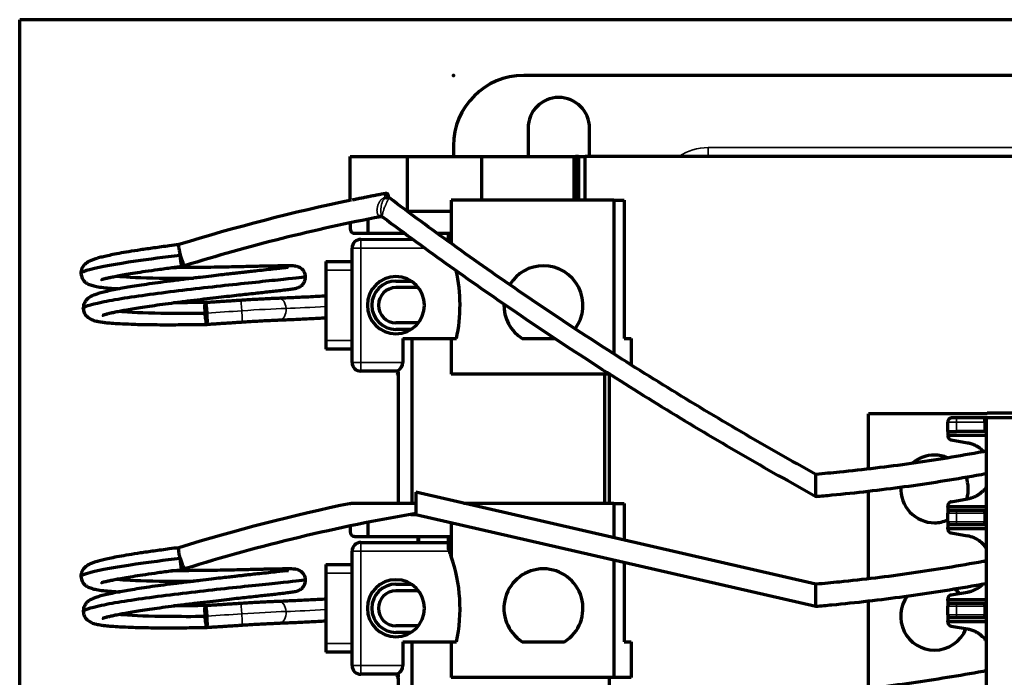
# Model space of a CAD drawing. Header units: millimetres. Extents: x 27 to 281, y 42 to 174.
# Tile 2 of 5: x 27 to 139, y 100 to 174. Entities that reach past the tile are written whole.
import ezdxf

# ---------------------------------------------------------------- set-up
doc = ezdxf.new("R2010")
doc.units = ezdxf.units.MM
doc.layers.add('1', color=7, linetype='Continuous', true_color=0xffffff)
doc.layers.add('61', color=7, linetype='Continuous', true_color=0xffffff)

msp = doc.modelspace()

# ---------------------------------------------------------------- linework, layer by layer
at = {"layer": '1', "color": 8, "linetype": 'Continuous', "lineweight": 70}
for p in [(26.79, 41.69), (281.48, 174.39)]:
    msp.add_line(p, (26.79, 174.39), dxfattribs=at)
at = {"layer": '1', "color": 155, "linetype": 'Continuous', "lineweight": 70}
for p, q in [((222.19, 168.04), (84.19, 168.04)), ((84.69, 162.04), (84.69, 158.83)), ((91.69, 158.83), (91.69, 162.04)), ((76.19, 160.04), (76.19, 158.83)), ((64.44, 158.83), (70.94, 158.83)), ((64.44, 153.81), (64.44, 158.83)), ((70.94, 158.83), (79.44, 158.83)), ((70.94, 152.58), (70.94, 158.83)), ((79.44, 158.83), (89.81, 158.83)), ((79.44, 153.83), (79.44, 158.83)), ((89.81, 158.83), (90.11, 158.83)), ((90.44, 158.83), (90.11, 158.83)), ((90.44, 158.83), (91.19, 158.83)), ((90.44, 158.83), (90.44, 153.83)), ((217.09, 158.83), (91.19, 158.83)), ((91.19, 153.83), (91.19, 158.83)), ((94.44, 153.83), (75.94, 153.83)), ((75.94, 153.83), (75.94, 148.92)), ((94.44, 153.83), (95.64, 153.83)), ((94.44, 153.83), (94.44, 136.38)), ((95.64, 153.83), (95.64, 138.08)), ((70.96, 152.58), (75.94, 152.58)), ((66.44, 151.67), (66.44, 150.08)), ((64.44, 151.26), (64.44, 150.58)), ((64.94, 150.08), (66.44, 150.08)), ((65.64, 149.38), (71.61, 149.39)), ((66.44, 150.08), (70.66, 150.08)), ((74.35, 150.08), (75.94, 150.08)), ((75.3, 149.39), (75.64, 149.39)), ((75.64, 149.39), (75.64, 150.08)), ((75.64, 149.15), (75.64, 149.39)), ((64.64, 135.38), (64.64, 148.38)), ((61.64, 146.88), (61.64, 145.88)), ((61.64, 146.88), (64.64, 146.88)), ((61.64, 145.88), (61.64, 137.88)), ((69.64, 144.64), (71.37, 144.64)), ((72.2, 143.89), (69.64, 143.89)), ((48.13, 139.72), (47.96, 142.18)), ((72.2, 139.89), (69.64, 139.89)), ((71.37, 139.14), (69.64, 139.14)), ((70.44, 138.08), (71.44, 138.08)), ((70.44, 138.08), (70.44, 135.38)), ((71.44, 138.08), (75.94, 138.08)), ((71.44, 138.08), (71.44, 119.33)), ((75.94, 138.08), (76.54, 138.08)), ((75.94, 138.08), (75.94, 134.03)), ((84.03, 138.08), (87.83, 138.08)), ((95.64, 138.08), (96.44, 138.08)), ((96.44, 138.08), (96.44, 135.12)), ((61.64, 137.88), (61.64, 136.88)), ((64.64, 136.88), (61.64, 136.88)), ((69.89, 134.39), (65.64, 134.38)), ((69.94, 134.03), (69.72, 134.03)), ((69.82, 134.46), (69.94, 134.33)), ((69.94, 134.08), (69.94, 134.33)), ((69.94, 119.33), (69.94, 134.03)), ((94.05, 134.03), (75.94, 134.03)), ((93.44, 119.33), (93.44, 134.03)), ((93.94, 134.03), (93.94, 119.33)), ((136.98, 129.53), (123.48, 129.53)), ((123.48, 123.25), (123.48, 129.53)), ((133.48, 129.08), (132.98, 129.08)), ((136.73, 129.08), (133.48, 129.08)), ((136.88, 129.08), (136.73, 129.08)), ((136.73, 128.58), (136.73, 129.08)), ((144.73, 129.08), (136.88, 129.08)), ((136.88, 129.08), (136.88, 85.18)), ((136.98, 129.63), (142.68, 129.63)), ((136.98, 129.53), (136.98, 129.63)), ((132.48, 127.53), (132.48, 128.58)), ((136.73, 128.58), (136.73, 127.53)), ((132.48, 127.53), (132.48, 127.18)), ((132.48, 127.53), (133.48, 127.53)), ((132.49, 127.08), (136.88, 127.08)), ((136.73, 127.53), (133.48, 127.53)), ((136.88, 127.53), (136.73, 127.53)), ((132.89, 126.56), (134.75, 126.24)), ((117.48, 110.13), (71.92, 120.59)), ((123.48, 110.75), (123.48, 120.73)), ((64.44, 119.31), (64.44, 119.33)), ((64.44, 119.33), (64.49, 119.33)), ((94.44, 119.33), (77.37, 119.33)), ((94.44, 119.33), (95.64, 119.33)), ((94.44, 119.33), (94.44, 115.42)), ((95.64, 119.33), (95.64, 115.14)), ((132.48, 119.02), (132.48, 118.89)), ((132.48, 118.89), (132.48, 118.23)), ((132.49, 118.98), (136.88, 118.98)), ((132.89, 119.51), (134.75, 119.83)), ((71.35, 118.08), (71.91, 118.08)), ((71.91, 118.08), (117.48, 107.62)), ((132.48, 117.23), (132.48, 118.23)), ((133.48, 118.53), (132.78, 118.53)), ((136.73, 118.53), (133.48, 118.53)), ((136.88, 118.53), (136.73, 118.53)), ((136.73, 118.23), (136.73, 118.53)), ((136.73, 118.23), (136.73, 117.23)), ((64.44, 116.76), (64.44, 116.08)), ((66.44, 117.17), (66.44, 115.58)), ((75.94, 117.15), (75.94, 113.3)), ((132.48, 117.23), (132.48, 116.58)), ((132.78, 116.93), (133.48, 116.93)), ((133.48, 116.93), (136.73, 116.93)), ((136.73, 116.93), (136.73, 117.23)), ((136.73, 116.93), (136.88, 116.93)), ((64.94, 115.58), (66.44, 115.58)), ((66.44, 115.58), (75.94, 115.58)), ((72.14, 115.58), (72.14, 114.89)), ((75.64, 114.89), (75.64, 115.58)), ((132.48, 116.45), (132.48, 116.58)), ((132.49, 116.48), (136.88, 116.48)), ((132.89, 115.96), (134.75, 115.64)), ((65.64, 114.88), (75.64, 114.89)), ((75.64, 114.1), (75.64, 114.89)), ((64.64, 100.88), (64.64, 113.88)), ((75.82, 113.64), (75.94, 113.64)), ((61.64, 112.38), (61.64, 111.38)), ((61.64, 112.38), (64.64, 112.38)), ((94.44, 112.91), (94.44, 99.53)), ((95.64, 112.63), (95.64, 103.58)), ((61.64, 111.38), (61.64, 103.38)), ((69.64, 110.14), (71.37, 110.14)), ((72.2, 109.39), (69.64, 109.39)), ((132.89, 108.91), (134.75, 109.23)), ((48.13, 105.22), (47.96, 107.68)), ((123.48, 98.25), (123.48, 108.23)), ((132.48, 108.29), (132.48, 108.42)), ((132.48, 108.29), (132.48, 107.63)), ((132.49, 108.38), (136.88, 108.38)), ((133.48, 107.93), (132.78, 107.93)), ((136.73, 107.93), (133.48, 107.93)), ((136.88, 107.93), (136.73, 107.93)), ((136.73, 107.63), (136.73, 107.93)), ((132.48, 106.63), (132.48, 107.63)), ((132.48, 106.63), (132.48, 105.98)), ((136.73, 107.63), (136.73, 106.63)), ((136.73, 106.33), (136.73, 106.63)), ((132.48, 105.85), (132.48, 105.98)), ((132.49, 105.88), (136.88, 105.88)), ((132.78, 106.33), (133.48, 106.33)), ((133.48, 106.33), (136.73, 106.33)), ((136.73, 106.33), (136.88, 106.33)), ((72.2, 105.39), (69.64, 105.39)), ((71.37, 104.64), (69.64, 104.64)), ((132.89, 105.36), (134.75, 105.04)), ((61.64, 103.38), (61.64, 102.38)), ((70.44, 103.58), (71.44, 103.58)), ((70.44, 103.58), (70.44, 100.88)), ((71.44, 103.58), (75.94, 103.58)), ((71.44, 103.58), (71.44, 84.83)), ((75.94, 103.58), (75.94, 99.53)), ((75.94, 103.58), (76.54, 103.58)), ((84.03, 103.58), (88.85, 103.58)), ((95.64, 103.58), (96.44, 103.58)), ((96.44, 103.58), (96.44, 99.53)), ((64.64, 102.38), (61.64, 102.38)), ((69.89, 99.89), (65.64, 99.88)), ((69.82, 99.96), (69.94, 99.83)), ((69.94, 99.58), (69.94, 99.83)), ((69.94, 99.53), (69.72, 99.53)), ((69.94, 84.83), (69.94, 99.53)), ((94.44, 99.53), (75.94, 99.53)), ((93.94, 99.53), (93.94, 90.29)), ((96.44, 99.53), (94.44, 99.53))]:
    msp.add_line(p, q, dxfattribs=at)
at = {"layer": '1', "color": 155, "linetype": 'Continuous', "lineweight": 35}
for p, q in [((105.19, 159.83), (201.19, 159.83)), ((105.19, 159.83), (105.19, 158.83)), ((89.81, 153.83), (89.81, 158.83)), ((65.64, 149.38), (65.64, 148.38)), ((65.64, 148.38), (64.64, 148.38)), ((65.64, 148.38), (72.98, 148.39)), ((65.64, 148.38), (65.64, 135.38)), ((64.64, 145.88), (61.64, 145.88)), ((61.64, 137.88), (64.64, 137.88)), ((64.64, 135.38), (65.64, 135.38)), ((70.44, 135.38), (65.64, 135.38)), ((65.64, 135.38), (65.64, 134.38)), ((133.48, 129.08), (133.48, 128.58)), ((133.48, 128.58), (132.48, 128.58)), ((136.73, 128.58), (133.48, 128.58)), ((133.48, 128.58), (133.48, 127.53)), ((71.91, 118.1), (117.48, 107.65)), ((133.48, 118.23), (132.48, 118.23)), ((133.48, 118.53), (133.48, 118.23)), ((136.73, 118.23), (133.48, 118.23)), ((133.48, 118.23), (133.48, 117.23)), ((132.48, 117.23), (133.48, 117.23)), ((133.48, 117.23), (136.73, 117.23)), ((133.48, 117.23), (133.48, 116.93)), ((72.34, 115.58), (72.34, 114.89)), ((65.64, 114.88), (65.64, 113.88)), ((65.64, 113.88), (64.64, 113.88)), ((65.64, 113.88), (75.73, 113.89)), ((65.64, 113.88), (65.64, 100.88)), ((64.64, 111.38), (61.64, 111.38)), ((133.48, 107.93), (133.48, 107.63)), ((133.48, 107.63), (132.48, 107.63)), ((132.48, 106.63), (133.48, 106.63)), ((136.73, 107.63), (133.48, 107.63)), ((133.48, 107.63), (133.48, 106.63)), ((133.48, 106.63), (133.48, 106.33)), ((133.48, 106.63), (136.73, 106.63)), ((61.64, 103.38), (64.64, 103.38)), ((64.64, 100.88), (65.64, 100.88)), ((70.44, 100.88), (65.64, 100.88)), ((65.64, 100.88), (65.64, 99.88))]:
    msp.add_line(p, q, dxfattribs=at)
at = {"layer": '1', "color": 155, "linetype": 'Continuous', "lineweight": 70}
for centre, radius, start, end in [((84.19, 160.04), 8, 90, 180), ((88.19, 162.04), 3.5, 0, 180), ((65.64, 148.38), 1, 90.0013, 180.0013), ((58.94, 141.88), 18, 347.8125, 12.6904), ((86.44, 141.88), 4.5, 90, 148.4545), ((86.44, 141.88), 4.5, 323.7175, 90), ((69.64, 141.89), 3.25, 90.0013, 270.0013), ((69.64, 141.89), 3.25, 270.0013, 90.0013), ((69.64, 141.89), 2.75, 90.0013, 270.0013), ((69.64, 141.89), 2, 90.0013, 270.0013), ((86.44, 141.88), 4.5, 178.2746, 237.6125), ((65.64, 135.38), 1, 180.0013, 270.0013), ((132.98, 128.58), 0.5, 89.9999, 180), ((130.98, 120.98), 3.85, 90, 130.1906), ((130.98, 120.98), 3.85, 67.3791, 90), ((130.98, 120.98), 3.85, 343.0575, 20.5875), ((130.98, 120.98), 3.85, 176.8556, 270), ((132.78, 118.23), 0.3, 89.9997, 180), ((130.98, 120.98), 3.85, 270, 292.9303), ((132.78, 117.23), 0.3, 180, 270.0001), ((65.64, 113.88), 1, 90.0013, 180.0013), ((58.94, 107.38), 18, 19.1881, 21.1698), ((58.94, 107.38), 18, 347.8125, 19.1881), ((86.44, 107.38), 4.5, 90, 237.6125), ((86.44, 107.38), 4.5, 302.3875, 90), ((69.64, 107.39), 3.25, 90.0013, 270.0013), ((69.64, 107.39), 2.75, 90.0013, 270.0013), ((69.64, 107.39), 3.25, 270.0013, 90.0013), ((69.64, 107.39), 2, 90.0013, 270.0013), ((130.98, 106.48), 3.85, 142.965, 270), ((130.98, 106.48), 3.85, 42.2381, 54.2812), ((132.78, 107.63), 0.3, 89.9997, 180), ((132.78, 106.63), 0.3, 180, 270.0001), ((130.98, 106.48), 3.85, 270, 338.4112), ((65.64, 100.88), 1, 180.0013, 270.0013)]:
    msp.add_arc(centre, radius, start, end, dxfattribs=at)
at = {"layer": '1', "color": 155, "linetype": 'Continuous', "lineweight": 35}
msp.add_arc((105.19, 153.83), 6, 90, 123.5573, dxfattribs=at)
at = {"layer": '1', "color": 155, "linetype": 'Continuous', "lineweight": 70}
for centre, major_axis, ratio, start_param, end_param in [((105.71, -50.88), (-51.93, -202.5), 0.993954, 3.593443, 3.690823), ((69.2, 154.49), (0.324, 0.381), 0.948921, 2.460139, 3.205427), ((69.26, 154.41), (0.457, 0.202), 0.94097, 3.113138, 3.143664), ((105.71, -50.88), (51.31, 200.08), 0.993954, 0.437532, 0.549689), ((45.2, 147.56), (-0.37, 1.19), 0.093626, 1.513133, 3.083945), ((48.05, 140.95), (-0.08, 1.23), 0.068893, 4.746899, 6.317695), ((48.05, 140.95), (-0.08, 1.23), 0.068893, 3.176103, 4.746899), ((69.44, 135.38), (0.707, 0.707), 0.999977, 4.312746, 5.497783), ((105.71, -85.38), (-51.93, -202.5), 0.993954, 3.593443, 3.690823), ((105.71, -85.38), (51.31, 200.08), 0.993954, 0.417821, 0.549689), ((45.2, 113.06), (-0.37, 1.19), 0.093626, 1.513133, 3.083945), ((48.05, 106.45), (-0.08, 1.23), 0.068893, 4.746899, 6.317695), ((48.05, 106.45), (-0.08, 1.23), 0.068893, 3.176103, 4.746899), ((69.44, 100.88), (0.707, 0.707), 0.999977, 4.312746, 5.497783)]:
    msp.add_ellipse(centre, major_axis=major_axis, ratio=ratio, start_param=start_param, end_param=end_param, dxfattribs=at)
at = {"layer": '1', "color": 155, "linetype": 'Continuous', "lineweight": 35}
for centre, major_axis, ratio, start_param, end_param in [((68.43, 154.22), (-0.236, 0.082), 0.83989, 4.078062, 5.207683), ((68.45, 153.99), (-0.227, -0.104), 0.648122, 3.984667, 4.62847), ((68.75, 154.53), (-0.094, 0.491), 0.682432, 2.250216, 2.560489), ((69.02, 154.55), (0.062, 0.496), 0.854611, 2.140787, 2.736236), ((69.26, 154.41), (0.457, 0.202), 0.94097, 2.775368, 3.113138), ((67.69, 151.67), (-0.416, -0.277), 0.82823, 3.39534, 4.324456), ((67.8, 151.55), (-0.312, -0.391), 0.883494, 3.174776, 4.026305), ((68.38, 152.38), (0.475, 0.155), 0.956379, 3.644021, 3.76568), ((194.64, 301.12), (238.01, -159.18), 0.680715, 4.634471, 4.840113), ((52.06, 141.21), (0.08, -1.23), 0.021467, 1.605232, 3.141864), ((56.36, 141.44), (0.05, -1.23), 0.628402, 1.61506, 3.14212), ((51.92, 140.96), (-8.31, -0.55), 0.034421, 4.032413, 4.690908), ((56.36, 141.44), (0.05, -1.23), 0.628402, 0.000036, 1.61506), ((65.18, 142.4), (12.82, 0.85), 0.034421, 4.032413, 4.430961), ((53.68, 144.24), (83.31, 5.51), 0.034421, 4.643401, 4.690908), ((52.06, 141.21), (0.08, -1.23), 0.021467, 0.000517, 1.605232), ((108.92, 325.26), (124.37, 168.03), 0.95618, 3.842517, 3.938424), ((108.92, 312.76), (124.37, 168.03), 0.95618, 3.842517, 3.938424), ((52.06, 106.71), (0.08, -1.23), 0.021467, 1.605232, 3.141864), ((56.36, 106.94), (0.05, -1.23), 0.628402, 1.61506, 3.14212), ((53.68, 109.74), (-83.31, -5.51), 0.034421, 1.501808, 1.549315), ((51.92, 106.46), (8.31, 0.55), 0.034421, 0.89082, 1.549315), ((52.06, 106.71), (0.08, -1.23), 0.021467, 0.000517, 1.605232), ((56.36, 106.94), (0.05, -1.23), 0.628402, 0.000036, 1.61506), ((65.18, 107.9), (-12.82, -0.85), 0.034421, 0.89082, 1.289368)]:
    msp.add_ellipse(centre, major_axis=major_axis, ratio=ratio, start_param=start_param, end_param=end_param, dxfattribs=at)
at = {"layer": '1', "color": 155, "linetype": 'Continuous', "lineweight": 70}
for points, degree in [([(90.11, 158.83), (90.11, 153.83)], 1), ([(68.46, 154.6), (66.54, 154.25), (64.64, 153.84)], 2), ([(68.8, 154.22), (68.8, 154.23), (68.8, 154.23), (68.79, 154.23)], 3), ([(68.9, 154.09), (68.9, 154.09), (68.89, 154.09), (68.89, 154.09)], 3), ([(68.1, 151.95), (68.12, 151.93), (68.14, 151.91), (68.17, 151.9)], 3), ([(45.05, 147.65), (45.06, 147.63), (45.07, 147.61), (45.07, 147.6)], 3), ([(51.98, 142.44), (49.97, 142.31), (47.97, 142.18)], 2), ([(48.12, 139.72), (50.13, 139.85), (52.14, 139.98)], 2), ([(69.94, 134.08), (69.82, 134.08), (69.72, 134.03)], 2), ([(132.48, 127.18), (132.48, 127.15), (132.48, 127.11), (132.49, 127.08)], 3), ([(132.55, 127.09), (132.51, 127.02), (132.49, 126.94)], 2), ([(117.48, 120.13), (117.48, 120.12), (117.48, 120.12), (117.48, 120.15)], 3), ([(132.48, 118.89), (132.48, 118.92), (132.48, 118.95), (132.49, 118.98)], 3), ([(132.48, 116.58), (132.48, 116.55), (132.48, 116.51), (132.49, 116.48)], 3), ([(45.07, 113.1), (45.07, 113.11), (45.06, 113.13), (45.05, 113.15)], 3), ([(51.98, 107.94), (49.97, 107.81), (47.97, 107.68)], 2), ([(132.48, 108.29), (132.48, 108.32), (132.48, 108.35), (132.49, 108.38)], 3), ([(117.48, 107.65), (117.48, 107.64), (117.48, 107.63), (117.48, 107.63)], 3), ([(48.12, 105.22), (50.13, 105.35), (52.14, 105.48)], 2), ([(132.48, 105.98), (132.48, 105.95), (132.48, 105.91), (132.49, 105.88)], 3), ([(69.94, 99.58), (69.82, 99.58), (69.72, 99.53)], 2)]:
    msp.add_open_spline(points, degree=degree, dxfattribs=at)
at = {"layer": '1', "color": 155, "linetype": 'Continuous', "lineweight": 35}
for points, knots in [([(67.64, 152.09), (67.62, 152.12), (67.6, 152.14), (67.57, 152.21), (67.55, 152.25), (67.54, 152.3), (67.53, 152.31), (67.53, 152.33), (67.52, 152.36), (67.51, 152.39), (67.5, 152.46), (67.49, 152.5), (67.49, 152.58), (67.49, 152.6), (67.48, 152.65), (67.48, 152.68), (67.49, 152.76), (67.49, 152.81), (67.5, 152.89), (67.5, 152.92), (67.51, 152.97), (67.52, 153), (67.53, 153.08), (67.55, 153.14), (67.58, 153.25), (67.59, 153.3), (67.62, 153.38), (67.63, 153.4), (67.66, 153.45), (67.67, 153.48), (67.71, 153.55), (67.73, 153.6), (67.79, 153.7), (67.82, 153.74), (67.87, 153.8), (67.89, 153.82), (67.93, 153.87), (67.96, 153.9), (68.01, 153.94), (68.05, 153.98), (68.07, 153.99), (68.12, 154.02), (68.14, 154.04), (68.17, 154.06), (68.19, 154.07), (68.21, 154.08), (68.22, 154.09), (68.26, 154.1), (68.29, 154.11), (68.34, 154.13), (68.37, 154.14), (68.4, 154.14)], [0, 0, 0, 0, 0.0625, 0.0625, 0.125, 0.125, 0.140625, 0.140625, 0.15625, 0.1875, 0.1875, 0.25, 0.25, 0.28125, 0.28125, 0.3125, 0.3125, 0.375, 0.375, 0.40625, 0.40625, 0.4375, 0.4375, 0.5, 0.5, 0.5625, 0.5625, 0.59375, 0.59375, 0.625, 0.625, 0.6875, 0.6875, 0.75, 0.75, 0.78125, 0.78125, 0.8125, 0.84375, 0.84375, 0.875, 0.875, 0.90625, 0.90625, 0.921875, 0.921875, 0.9375, 0.9375, 0.96875, 0.96875, 1, 1, 1, 1]), ([(68.57, 153.99), (68.56, 154), (68.55, 154.01), (68.53, 154.02), (68.52, 154.02), (68.49, 154.03), (68.48, 154.03), (68.46, 154.03), (68.45, 154.03), (68.44, 154.03), (68.43, 154.03), (68.41, 154.02), (68.4, 154.02), (68.37, 154.01), (68.36, 154), (68.34, 153.99), (68.33, 153.99), (68.32, 153.98), (68.32, 153.98), (68.3, 153.96), (68.29, 153.96), (68.26, 153.93), (68.25, 153.91), (68.21, 153.87), (68.2, 153.85), (68.17, 153.81), (68.16, 153.79), (68.14, 153.74), (68.13, 153.72), (68.09, 153.65), (68.07, 153.6), (68.04, 153.5), (68.02, 153.45), (68.01, 153.39), (68, 153.37), (68, 153.35), (67.99, 153.33), (67.99, 153.29), (67.98, 153.26), (67.96, 153.18), (67.96, 153.13), (67.94, 153.05), (67.94, 153.02), (67.94, 152.98), (67.94, 152.96), (67.93, 152.93), (67.93, 152.92), (67.93, 152.85), (67.92, 152.8), (67.92, 152.69), (67.92, 152.64), (67.92, 152.58), (67.92, 152.57), (67.92, 152.54), (67.92, 152.53), (67.93, 152.49), (67.93, 152.47), (67.93, 152.4), (67.94, 152.36), (67.95, 152.29), (67.95, 152.27), (67.96, 152.24), (67.96, 152.22), (67.98, 152.16), (67.99, 152.13), (68.01, 152.07), (68.02, 152.04), (68.04, 152.02)], [0, 0, 0, 0, 0.015625, 0.015625, 0.03125, 0.03125, 0.046875, 0.046875, 0.054687, 0.054687, 0.0625, 0.0625, 0.078125, 0.078125, 0.09375, 0.09375, 0.101563, 0.101563, 0.109375, 0.109375, 0.125, 0.125, 0.15625, 0.15625, 0.1875, 0.1875, 0.21875, 0.21875, 0.25, 0.25, 0.3125, 0.3125, 0.375, 0.375, 0.390625, 0.390625, 0.40625, 0.40625, 0.4375, 0.4375, 0.5, 0.5, 0.53125, 0.53125, 0.546875, 0.546875, 0.5625, 0.5625, 0.625, 0.625, 0.6875, 0.6875, 0.703125, 0.703125, 0.71875, 0.71875, 0.75, 0.75, 0.8125, 0.8125, 0.84375, 0.84375, 0.875, 0.875, 0.9375, 0.9375, 1, 1, 1, 1]), ([(68.89, 154.09), (68.89, 154.09), (68.88, 154.09), (68.88, 154.09), (68.87, 154.09), (68.87, 154.09), (68.86, 154.08), (68.86, 154.08), (68.85, 154.07), (68.83, 154.05), (68.81, 154.03), (68.79, 153.99), (68.79, 153.98), (68.78, 153.97), (68.78, 153.96), (68.76, 153.94), (68.74, 153.9), (68.72, 153.86), (68.71, 153.83), (68.7, 153.82), (68.69, 153.8), (68.69, 153.78), (68.66, 153.72), (68.63, 153.67), (68.6, 153.59), (68.59, 153.56), (68.57, 153.51), (68.56, 153.5), (68.55, 153.47), (68.54, 153.45), (68.52, 153.4), (68.5, 153.37), (68.48, 153.32), (68.47, 153.31), (68.46, 153.27), (68.45, 153.24), (68.43, 153.21), (68.42, 153.17), (68.41, 153.15), (68.39, 153.1), (68.37, 153.07), (68.33, 152.96), (68.3, 152.9), (68.27, 152.81), (68.27, 152.79), (68.26, 152.76), (68.25, 152.74), (68.23, 152.69), (68.21, 152.63), (68.19, 152.57), (68.18, 152.52), (68.17, 152.51), (68.16, 152.48), (68.16, 152.46), (68.14, 152.39), (68.12, 152.34), (68.11, 152.27), (68.1, 152.24), (68.1, 152.2), (68.09, 152.18), (68.08, 152.12), (68.08, 152.08), (68.08, 152.04), (68.08, 152.03), (68.08, 152), (68.08, 151.99), (68.08, 151.98)], [0, 0, 0, 0, 0.027048, 0.027048, 0.043264, 0.043264, 0.05948, 0.05948, 0.091912, 0.091912, 0.156775, 0.156775, 0.172991, 0.172991, 0.189207, 0.189207, 0.221638, 0.25407, 0.25407, 0.270286, 0.270286, 0.286502, 0.286502, 0.351365, 0.351365, 0.383797, 0.383797, 0.400013, 0.400013, 0.416229, 0.416229, 0.448661, 0.448661, 0.464876, 0.464876, 0.481092, 0.497308, 0.497308, 0.513524, 0.513524, 0.545956, 0.545956, 0.610819, 0.610819, 0.627035, 0.627035, 0.643251, 0.643251, 0.675683, 0.708114, 0.708114, 0.72433, 0.72433, 0.740546, 0.740546, 0.80541, 0.80541, 0.837841, 0.837841, 0.870273, 0.870273, 0.935137, 0.935137, 0.967568, 0.967568, 1, 1, 1, 1]), ([(68.4, 154.14), (68.39, 154.16), (68.39, 154.17), (68.38, 154.2), (68.38, 154.21), (68.37, 154.25), (68.37, 154.28), (68.37, 154.32), (68.37, 154.35), (68.37, 154.38), (68.37, 154.39), (68.38, 154.41), (68.38, 154.42), (68.38, 154.43)], [0, 0, 0, 0, 0.125, 0.125, 0.25, 0.25, 0.5, 0.5, 0.75, 0.75, 0.875, 0.875, 1, 1, 1, 1]), ([(68.38, 154.43), (68.39, 154.47), (68.4, 154.5), (68.42, 154.54), (68.42, 154.55), (68.43, 154.57), (68.44, 154.58), (68.45, 154.6), (68.46, 154.6), (68.47, 154.6)], [0, 0, 0, 0, 0.347464, 0.347464, 0.521195, 0.521195, 0.694927, 0.694927, 1, 1, 1, 1]), ([(68.57, 153.99), (68.56, 154), (68.56, 154.01), (68.54, 154.02), (68.53, 154.03), (68.51, 154.04), (68.5, 154.05), (68.46, 154.07), (68.45, 154.09), (68.42, 154.11), (68.41, 154.13), (68.4, 154.14)], [0, 0, 0, 0, 0.125, 0.125, 0.25, 0.25, 0.5, 0.5, 0.75, 0.75, 1, 1, 1, 1]), ([(68.55, 154.17), (68.55, 154.17), (68.55, 154.17), (68.55, 154.18), (68.55, 154.19), (68.56, 154.2), (68.56, 154.21), (68.57, 154.23), (68.57, 154.24), (68.59, 154.27), (68.59, 154.29), (68.61, 154.31), (68.62, 154.32), (68.63, 154.33)], [0, 0, 0, 0, 0.0625, 0.0625, 0.125, 0.125, 0.25, 0.25, 0.5, 0.5, 0.75, 0.75, 1, 1, 1, 1]), ([(68.57, 153.99), (68.57, 154.01), (68.57, 154.02), (68.58, 154.05), (68.58, 154.06), (68.58, 154.08), (68.58, 154.09), (68.57, 154.1), (68.57, 154.11), (68.57, 154.12), (68.57, 154.13), (68.56, 154.14), (68.56, 154.15), (68.55, 154.16), (68.55, 154.16), (68.55, 154.17)], [0, 0, 0, 0, 0.25, 0.25, 0.5, 0.5, 0.625, 0.625, 0.75, 0.75, 0.875, 0.875, 0.9375, 0.9375, 1, 1, 1, 1]), ([(68.64, 154.08), (68.63, 154.08), (68.63, 154.07), (68.61, 154.06), (68.61, 154.05), (68.59, 154.03), (68.59, 154.02), (68.58, 154.01), (68.58, 154), (68.57, 154), (68.57, 154), (68.57, 153.99)], [0, 0, 0, 0, 0.21883, 0.21883, 0.565187, 0.565187, 0.807026, 0.807026, 0.934625, 0.934625, 1, 1, 1, 1]), ([(68.63, 154.33), (68.65, 154.35), (68.67, 154.36), (68.7, 154.38), (68.71, 154.38), (68.72, 154.39)], [0, 0, 0, 0, 0.5, 0.5, 1, 1, 1, 1]), ([(68.79, 154.12), (68.78, 154.12), (68.77, 154.12), (68.75, 154.11), (68.74, 154.11), (68.71, 154.1), (68.7, 154.1), (68.67, 154.09), (68.66, 154.09), (68.64, 154.08)], [0, 0, 0, 0, 0.25, 0.25, 0.5, 0.5, 0.75, 0.75, 1, 1, 1, 1]), ([(68.76, 154.38), (68.77, 154.37), (68.78, 154.36), (68.79, 154.34), (68.79, 154.32), (68.8, 154.29), (68.8, 154.28), (68.8, 154.26), (68.8, 154.25), (68.8, 154.24)], [0, 0, 0, 0, 0.338467, 0.338467, 0.676933, 0.676933, 0.846167, 0.846167, 1, 1, 1, 1]), ([(68.9, 154.09), (68.89, 154.1), (68.88, 154.11), (68.84, 154.12), (68.82, 154.12), (68.79, 154.12)], [0, 0, 0, 0, 0.5, 0.5, 1, 1, 1, 1]), ([(67.92, 151.96), (67.89, 151.96), (67.86, 151.96), (67.79, 151.97), (67.76, 151.99), (67.73, 152.01)], [0, 0, 0, 0, 0.5, 0.5, 1, 1, 1, 1]), ([(68.08, 151.98), (68.08, 151.98), (68.09, 151.97), (68.09, 151.96), (68.09, 151.95), (68.1, 151.95)], [0, 0, 0, 0, 0.5, 0.5, 1, 1, 1, 1])]:
    msp.add_open_spline(points, degree=3, knots=knots, dxfattribs=at)
at = {"layer": '1', "color": 155, "linetype": 'Continuous', "lineweight": 70}
for points, degree, knots in [([(68.81, 154.23), (68.81, 154.26), (68.8, 154.32), (68.78, 154.4), (68.74, 154.49), (68.67, 154.57), (68.57, 154.61), (68.5, 154.61), (68.47, 154.6)], 3, [0, 0, 0, 0, 0.178971, 0.411108, 0.575434, 0.715999, 0.859137, 1, 1, 1, 1]), ([(68.88, 154.11), (68.86, 154.12), (68.83, 154.16), (68.81, 154.19), (68.8, 154.21), (68.8, 154.21), (68.8, 154.21)], 3, [0, 0, 0, 0, 0.489236, 0.952757, 0.995241, 1, 1, 1, 1]), ([(117.48, 122.63), (114.63, 124.2), (108.96, 127.43), (100.55, 132.47), (92.26, 137.72), (84.08, 143.16), (76.29, 148.62), (71.27, 152.31), (68.9, 154.1)], 3, [0, 0, 0, 0, 0.16926, 0.33852, 0.50778, 0.67704, 0.8463, 1, 1, 1, 1]), ([(67.97, 151.96), (68, 151.97), (68.05, 151.97), (68.1, 151.94), (68.11, 151.94), (68.11, 151.94)], 3, [0, 0, 0, 0, 0.355027, 0.831479, 1, 1, 1, 1]), ([(68.16, 151.91), (70.68, 150.02), (75.87, 146.22), (83.86, 140.67), (92.09, 135.22), (100.44, 129.97), (108.9, 124.93), (114.61, 121.71), (117.48, 120.13)], 3, [0, 0, 0, 0, 0.160898, 0.328719, 0.496539, 0.664359, 0.832179, 1, 1, 1, 1]), ([(64.44, 150.58), (64.44, 150.37), (64.59, 150.22), (64.74, 150.08), (64.94, 150.08)], 2, [0, 0, 0, 0.5, 0.5, 1, 1, 1]), ([(44.93, 148.78), (44.56, 148.74), (43.59, 148.61), (42.1, 148.41), (40.55, 148.19), (39.23, 147.98), (38.12, 147.79), (37.21, 147.61), (36.48, 147.45), (35.85, 147.3), (35.35, 147.15), (34.96, 147.01), (34.72, 146.9), (34.57, 146.82), (34.41, 146.72), (34.23, 146.57), (34.05, 146.37), (33.89, 146.12), (33.78, 145.8), (33.76, 145.57), (33.77, 145.45)], 3, [0, 0, 0, 0, 0.063457, 0.167658, 0.264491, 0.354002, 0.436218, 0.511059, 0.578435, 0.638276, 0.706261, 0.76069, 0.801445, 0.816755, 0.835794, 0.863357, 0.889834, 0.921418, 0.958164, 1, 1, 1, 1]), ([(44.93, 148.78), (44.92, 148.78), (44.91, 148.78), (44.89, 148.75), (44.89, 148.73), (44.88, 148.68), (44.88, 148.64), (44.88, 148.56), (44.89, 148.51), (44.9, 148.41), (44.91, 148.35), (44.93, 148.23), (44.94, 148.17), (44.97, 148.03), (44.98, 147.95), (45.02, 147.81), (45.03, 147.73), (45.05, 147.65)], 3, [0, 0, 0, 0, 0.125, 0.125, 0.25, 0.25, 0.375, 0.375, 0.5, 0.5, 0.625, 0.625, 0.75, 0.75, 0.875, 0.875, 1, 1, 1, 1]), ([(33.77, 145.47), (33.76, 145.63), (34.68, 146.06), (39.03, 146.83), (43.29, 147.38), (45.07, 147.6)], 3, [0, 0, 0, 0, 0.294078, 0.711209, 1, 1, 1, 1]), ([(45.36, 146.76), (45.36, 146.57), (45.33, 146.28), (45.24, 146.31), (45.14, 146.81), (45.09, 147.33), (45.07, 147.6)], 3, [0, 0, 0, 0, 0.236215, 0.49081, 0.745404, 1, 1, 1, 1]), ([(57.4, 146.15), (57.4, 146.17), (57.32, 146.17), (57.08, 146.16), (56.58, 146.1), (55.85, 146.02), (54.91, 145.91), (53.96, 145.81), (53.14, 145.72), (52.5, 145.65), (52, 145.59), (51.58, 145.55), (51.12, 145.49), (50.5, 145.42), (49.64, 145.33), (48.57, 145.2), (47.27, 145.05), (45.81, 144.87), (44.3, 144.68), (42.86, 144.49), (41.55, 144.31), (40.39, 144.13), (39.36, 143.97), (38.47, 143.82), (37.64, 143.66), (36.88, 143.51), (36.17, 143.34), (35.61, 143.18), (35.15, 143.01), (34.89, 142.89), (34.58, 142.69), (34.31, 142.42), (34.07, 142.01), (34.02, 141.66), (34.03, 141.46)], 3, [0, 0, 0, 0, 0.027634, 0.065241, 0.105414, 0.148057, 0.192921, 0.233476, 0.260257, 0.281974, 0.298611, 0.310232, 0.322197, 0.342329, 0.368211, 0.399853, 0.437285, 0.480527, 0.525321, 0.567855, 0.608144, 0.646219, 0.682078, 0.715699, 0.747065, 0.785501, 0.822817, 0.860227, 0.888454, 0.917077, 0.933431, 0.95252, 0.974676, 1, 1, 1, 1]), ([(36.05, 144.82), (36.05, 144.82), (36.06, 144.81), (36.11, 144.82), (36.25, 144.86), (36.53, 144.93), (36.94, 145.02), (37.48, 145.14), (38.12, 145.26), (38.94, 145.41), (39.94, 145.57), (41.15, 145.76), (42.56, 145.96), (43.97, 146.15), (44.91, 146.27), (45.3, 146.31)], 3, [0, 0, 0, 0, 0.001448, 0.032425, 0.08575, 0.1535, 0.235907, 0.307498, 0.387546, 0.476082, 0.573096, 0.678588, 0.792673, 0.915446, 1, 1, 1, 1]), ([(59.34, 145.14), (59.34, 145.23), (59.31, 145.41), (59.19, 145.7), (59, 145.97), (58.76, 146.15), (58.57, 146.24), (58.44, 146.29), (58.31, 146.32), (58.14, 146.34), (57.91, 146.36), (57.58, 146.37), (57.14, 146.37), (56.65, 146.36), (56.11, 146.35), (55.56, 146.34), (54.96, 146.33), (54.3, 146.32), (53.51, 146.3), (52.58, 146.28), (51.5, 146.25), (50.27, 146.23), (48.91, 146.2), (47.47, 146.18), (46.02, 146.17), (44.89, 146.16), (44.25, 146.16), (44.06, 146.16)], 3, [0, 0, 0, 0, 0.013454, 0.025603, 0.045886, 0.061085, 0.071561, 0.08045, 0.100636, 0.129703, 0.170592, 0.221696, 0.275081, 0.322792, 0.36493, 0.409871, 0.448824, 0.491498, 0.538826, 0.590783, 0.647347, 0.708537, 0.774382, 0.842671, 0.909065, 0.973426, 1, 1, 1, 1]), ([(33.77, 145.5), (33.79, 145.3), (33.87, 144.96), (34.17, 144.58), (34.49, 144.35), (34.71, 144.25), (34.97, 144.16), (35.24, 144.08), (35.67, 143.99), (36.31, 143.9), (37.19, 143.82), (37.85, 143.78), (38.2, 143.76)], 3, [0, 0, 0, 0, 0.093004, 0.173178, 0.253694, 0.322657, 0.391064, 0.459976, 0.529446, 0.686094, 0.846551, 1, 1, 1, 1]), ([(34.03, 141.49), (34.02, 141.7), (35.52, 142.23), (41.76, 143.2), (49.88, 144.14), (56.84, 144.85), (59.19, 145.1), (59.34, 145.16), (59.34, 145.16)], 3, [0, 0, 0, 0, 0.186648, 0.381626, 0.576604, 0.771582, 0.96656, 1, 1, 1, 1]), ([(36.19, 140.75), (36.19, 140.75), (36.21, 140.75), (36.35, 140.8), (36.61, 140.87), (36.99, 140.97), (37.44, 141.07), (37.99, 141.19), (38.64, 141.31), (39.4, 141.45), (40.28, 141.59), (41.3, 141.75), (42.46, 141.92), (43.75, 142.09), (45.16, 142.28), (46.64, 142.46), (48.1, 142.64), (49.45, 142.79), (50.65, 142.93), (51.71, 143.05), (52.7, 143.16), (53.6, 143.26), (54.45, 143.35), (55.22, 143.44), (55.97, 143.52), (56.74, 143.61), (57.43, 143.69), (57.9, 143.76), (58.34, 143.83), (58.76, 144.02), (59.06, 144.27), (59.31, 144.67), (59.35, 145), (59.34, 145.19)], 3, [0, 0, 0, 0, 0.004882, 0.035785, 0.065902, 0.095167, 0.12351, 0.15105, 0.180077, 0.211329, 0.244801, 0.28048, 0.318356, 0.358445, 0.40078, 0.445342, 0.488962, 0.529221, 0.566135, 0.599715, 0.629945, 0.665, 0.695268, 0.726491, 0.759522, 0.798358, 0.845114, 0.885399, 0.924421, 0.943011, 0.961576, 0.980478, 1, 1, 1, 1]), ([(37.83, 145.2), (38.27, 145.16), (40.11, 145.02), (43.38, 144.96), (46.04, 144.97), (46.6, 144.97)], 3, [0, 0, 0, 0, 0.237139, 0.838215, 1, 1, 1, 1]), ([(56.32, 142.67), (56.21, 142.67), (55.89, 142.65), (55.32, 142.63), (54.61, 142.59), (53.86, 142.55), (53.1, 142.51), (52.46, 142.47), (52.09, 142.45), (51.98, 142.44)], 3, [0, 0, 0, 0, 0.08826, 0.256812, 0.425091, 0.593127, 0.761011, 0.928805, 1, 1, 1, 1]), ([(61.64, 142.93), (61.6, 142.93), (61.2, 142.9), (60.46, 142.86), (59.43, 142.81), (58.45, 142.76), (57.5, 142.72), (56.8, 142.69), (56.41, 142.67), (56.32, 142.67)], 3, [0, 0, 0, 0, 0.022312, 0.205367, 0.388376, 0.571323, 0.754185, 0.936932, 1, 1, 1, 1]), ([(34.03, 141.51), (34.05, 141.34), (34.12, 141.02), (34.33, 140.71), (34.58, 140.48), (34.82, 140.33), (35.08, 140.21), (35.32, 140.13), (35.51, 140.08), (35.64, 140.06), (35.83, 140.02), (36.13, 139.97), (36.59, 139.91), (37.27, 139.85), (38.23, 139.79), (39.34, 139.74), (40.54, 139.7), (41.75, 139.68), (43.01, 139.67), (44.27, 139.67), (45.5, 139.68), (46.8, 139.69), (47.68, 139.7), (48.13, 139.7)], 3, [0, 0, 0, 0, 0.032509, 0.07062, 0.09756, 0.126846, 0.1561, 0.181995, 0.19846, 0.214198, 0.23899, 0.273058, 0.322967, 0.384702, 0.458204, 0.543458, 0.606812, 0.675289, 0.748826, 0.80732, 0.868689, 0.932928, 1, 1, 1, 1]), ([(47.96, 142.2), (47.75, 142.19), (47.15, 142.19), (46.15, 142.18), (45.14, 142.17), (44.54, 142.17), (44.32, 142.17)], 3, [0, 0, 0, 0, 0.167466, 0.498824, 0.816893, 1, 1, 1, 1]), ([(47.91, 140.98), (47.9, 141.25), (47.88, 141.76), (47.91, 142.17), (47.96, 142.21), (47.97, 142.19)], 3, [0, 0, 0, 0, 0.382026, 0.764053, 1, 1, 1, 1]), ([(38.12, 141.21), (38.26, 141.2), (39.6, 141.07), (42.86, 140.97), (46.47, 140.97), (47.91, 140.98)], 3, [0, 0, 0, 0, 0.071819, 0.620348, 1, 1, 1, 1]), ([(48.13, 139.7), (48.12, 139.7), (48.07, 139.77), (47.98, 140.2), (47.93, 140.72), (47.91, 140.98)], 3, [0, 0, 0, 0, 0.214904, 0.607452, 1, 1, 1, 1]), ([(52.14, 139.98), (52.27, 139.99), (52.67, 140.02), (53.32, 140.06), (54.08, 140.1), (54.81, 140.14), (55.5, 140.17), (56.03, 140.19), (56.32, 140.21), (56.41, 140.21)], 3, [0, 0, 0, 0, 0.088218, 0.256067, 0.423933, 0.591708, 0.759338, 0.926744, 1, 1, 1, 1]), ([(56.41, 140.21), (56.56, 140.22), (57.01, 140.23), (57.78, 140.27), (58.75, 140.31), (59.75, 140.36), (60.72, 140.41), (61.35, 140.45), (61.64, 140.46)], 3, [0, 0, 0, 0, 0.098669, 0.286656, 0.474529, 0.662277, 0.849936, 1, 1, 1, 1]), ([(132.49, 126.94), (132.53, 126.8), (132.63, 126.7), (132.74, 126.59), (132.89, 126.56)], 2, [0, 0, 0, 0.5, 0.5, 1, 1, 1]), ([(134.75, 126.24), (135.06, 126.18), (135.65, 125.95), (135.92, 125.78), (136.19, 125.61), (136.43, 125.39), (136.5, 125.31), (136.58, 125.23)], 2, [0, 0, 0, 0.300041, 0.600083, 0.600083, 0.900124, 0.900124, 1, 1, 1]), ([(136.88, 125.28), (136.76, 125.25), (135.27, 124.98), (132.43, 124.48), (128.34, 123.86), (124.25, 123.32), (120.62, 122.92), (118.37, 122.71), (117.48, 122.63)], 3, [0, 0, 0, 0, 0.019556, 0.230458, 0.441363, 0.652268, 0.863176, 1, 1, 1, 1]), ([(117.48, 120.12), (118.08, 120.18), (120.06, 120.35), (123.42, 120.71), (127.54, 121.22), (131.66, 121.83), (134.77, 122.35), (136.51, 122.66), (136.88, 122.73)], 3, [0, 0, 0, 0, 0.092682, 0.30499, 0.517301, 0.729613, 0.941928, 1, 1, 1, 1]), ([(117.48, 120.15), (117.48, 120.21), (117.48, 120.4), (117.48, 120.94), (117.48, 121.29), (117.48, 121.94), (117.48, 122.24), (117.48, 122.54), (117.48, 122.61), (117.48, 122.63)], 3, [0, 0, 0, 0, 0.274805, 0.274805, 0.549611, 0.549611, 0.824416, 0.824416, 1, 1, 1, 1]), ([(136.89, 121.23), (136.76, 121.05), (136.62, 120.88), (135.87, 120.03), (134.75, 119.83)], 2, [0, 0, 0, 0.17165, 0.17165, 1, 1, 1]), ([(71.91, 120.59), (71.91, 120.59), (71.91, 120.51), (71.91, 120.2), (71.91, 119.9), (71.91, 119.24), (71.91, 118.9), (71.91, 118.35), (71.91, 118.16), (71.91, 118.1)], 3, [0, 0, 0, 0, 0.200517, 0.200517, 0.467011, 0.467011, 0.733506, 0.733506, 1, 1, 1, 1]), ([(71.91, 119.33), (71.58, 119.33), (71.26, 119.33), (70.61, 119.33), (70.28, 119.33), (69.63, 119.33), (69.31, 119.33), (68.83, 119.33), (68.66, 119.33), (68.34, 119.33), (68.18, 119.33), (67.86, 119.33), (67.7, 119.33), (67.38, 119.33), (67.22, 119.33), (66.9, 119.33), (66.74, 119.33), (66.43, 119.33), (66.27, 119.33), (65.96, 119.33), (65.8, 119.33), (65.58, 119.33), (65.5, 119.33), (65.35, 119.33), (65.27, 119.33), (65.13, 119.33), (65.05, 119.33), (64.96, 119.33), (64.94, 119.33), (64.91, 119.33), (64.89, 119.33), (64.84, 119.33), (64.81, 119.33), (64.74, 119.33), (64.71, 119.33), (64.67, 119.33), (64.65, 119.33), (64.62, 119.33), (64.61, 119.33), (64.59, 119.33), (64.58, 119.33), (64.56, 119.33), (64.56, 119.33), (64.55, 119.33), (64.55, 119.33), (64.54, 119.33), (64.54, 119.33), (64.54, 119.33), (64.54, 119.33), (64.54, 119.33), (64.55, 119.33)], 3, [0, 0, 0, 0, 0.125, 0.125, 0.25, 0.25, 0.375, 0.375, 0.4375, 0.4375, 0.5, 0.5, 0.5625, 0.5625, 0.625, 0.625, 0.6875, 0.6875, 0.75, 0.75, 0.8125, 0.8125, 0.84375, 0.84375, 0.875, 0.875, 0.90625, 0.90625, 0.914062, 0.914062, 0.921875, 0.921875, 0.9375, 0.9375, 0.953125, 0.953125, 0.960937, 0.960937, 0.96875, 0.96875, 0.976562, 0.976562, 0.980469, 0.980469, 0.984375, 0.988281, 0.988281, 0.992187, 0.992187, 1, 1, 1, 1]), ([(132.89, 119.51), (132.72, 119.48), (132.6, 119.34), (132.55, 119.28), (132.48, 119.11), (132.48, 119.02)], 2, [0, 0, 0, 0.5, 0.5, 0.75, 1, 1, 1]), ([(64.44, 116.08), (64.44, 115.87), (64.59, 115.72), (64.74, 115.58), (64.94, 115.58)], 2, [0, 0, 0, 0.5, 0.5, 1, 1, 1]), ([(132.48, 116.45), (132.48, 116.27), (132.6, 116.13), (132.66, 116.06), (132.81, 115.98), (132.89, 115.96)], 2, [0, 0, 0, 0.5, 0.5, 0.75, 1, 1, 1]), ([(136.88, 114.24), (136.86, 114.28), (136.76, 114.43), (136.51, 114.72), (136.09, 115.09), (135.48, 115.45), (135, 115.57), (134.75, 115.64)], 3, [0, 0, 0, 0, 0.052197, 0.194352, 0.418812, 0.687188, 1, 1, 1, 1]), ([(44.93, 114.28), (44.56, 114.24), (43.59, 114.11), (42.1, 113.91), (40.55, 113.69), (39.23, 113.48), (38.12, 113.29), (37.21, 113.11), (36.48, 112.95), (35.85, 112.8), (35.35, 112.65), (34.96, 112.51), (34.72, 112.4), (34.57, 112.32), (34.41, 112.22), (34.23, 112.07), (34.05, 111.87), (33.89, 111.62), (33.78, 111.3), (33.76, 111.07), (33.77, 110.95)], 3, [0, 0, 0, 0, 0.063457, 0.167658, 0.264491, 0.354002, 0.436218, 0.511059, 0.578435, 0.638276, 0.706261, 0.76069, 0.801445, 0.816755, 0.835794, 0.863357, 0.889834, 0.921418, 0.958164, 1, 1, 1, 1]), ([(45.05, 113.15), (45.01, 113.34), (44.92, 113.72), (44.88, 114.19), (44.92, 114.25), (44.93, 114.28)], 3, [0, 0, 0, 0, 0.303015, 0.636067, 1, 1, 1, 1]), ([(75.73, 113.89), (75.72, 113.91), (75.7, 113.96), (75.67, 114.03), (75.65, 114.08), (75.64, 114.1)], 3, [0, 0, 0, 0, 0.333312, 0.666656, 1, 1, 1, 1]), ([(33.77, 110.97), (33.76, 111.13), (34.68, 111.56), (39.03, 112.33), (43.29, 112.88), (45.07, 113.1)], 3, [0, 0, 0, 0, 0.294078, 0.711209, 1, 1, 1, 1]), ([(45.36, 112.26), (45.36, 112.07), (45.33, 111.78), (45.24, 111.81), (45.14, 112.31), (45.09, 112.83), (45.07, 113.1)], 3, [0, 0, 0, 0, 0.236215, 0.49081, 0.745404, 1, 1, 1, 1]), ([(136.88, 112.78), (136.76, 112.75), (135.28, 112.48), (132.43, 111.99), (128.35, 111.36), (124.25, 110.82), (120.63, 110.42), (118.37, 110.21), (117.48, 110.13)], 3, [0, 0, 0, 0, 0.019216, 0.23012, 0.441027, 0.651935, 0.862844, 1, 1, 1, 1]), ([(57.4, 111.65), (57.4, 111.67), (57.32, 111.67), (57.08, 111.66), (56.58, 111.6), (55.85, 111.52), (54.91, 111.41), (53.96, 111.31), (53.14, 111.22), (52.5, 111.15), (52, 111.09), (51.58, 111.05), (51.12, 110.99), (50.5, 110.92), (49.64, 110.83), (48.57, 110.7), (47.27, 110.55), (45.81, 110.37), (44.3, 110.18), (42.86, 109.99), (41.55, 109.81), (40.39, 109.63), (39.36, 109.47), (38.47, 109.32), (37.64, 109.16), (36.88, 109.01), (36.17, 108.84), (35.61, 108.68), (35.15, 108.51), (34.89, 108.39), (34.58, 108.19), (34.31, 107.92), (34.07, 107.51), (34.02, 107.16), (34.03, 106.96)], 3, [0, 0, 0, 0, 0.027634, 0.065241, 0.105414, 0.148057, 0.192921, 0.233476, 0.260257, 0.281974, 0.298611, 0.310232, 0.322197, 0.342329, 0.368211, 0.399853, 0.437285, 0.480527, 0.525321, 0.567855, 0.608144, 0.646219, 0.682078, 0.715699, 0.747065, 0.785501, 0.822817, 0.860227, 0.888454, 0.917077, 0.933431, 0.95252, 0.974676, 1, 1, 1, 1]), ([(36.05, 110.32), (36.05, 110.32), (36.06, 110.31), (36.11, 110.32), (36.25, 110.36), (36.53, 110.43), (36.94, 110.52), (37.48, 110.64), (38.12, 110.76), (38.94, 110.91), (39.94, 111.07), (41.15, 111.26), (42.56, 111.46), (43.97, 111.65), (44.91, 111.77), (45.3, 111.81)], 3, [0, 0, 0, 0, 0.001448, 0.032425, 0.08575, 0.1535, 0.235907, 0.307498, 0.387546, 0.476082, 0.573096, 0.678588, 0.792673, 0.915446, 1, 1, 1, 1]), ([(59.34, 110.64), (59.34, 110.73), (59.31, 110.91), (59.19, 111.2), (59, 111.47), (58.76, 111.65), (58.57, 111.74), (58.44, 111.79), (58.31, 111.82), (58.14, 111.84), (57.91, 111.86), (57.58, 111.87), (57.14, 111.87), (56.65, 111.86), (56.11, 111.85), (55.56, 111.84), (54.96, 111.83), (54.3, 111.82), (53.51, 111.8), (52.58, 111.78), (51.5, 111.75), (50.27, 111.73), (48.91, 111.7), (47.47, 111.68), (46.02, 111.67), (44.89, 111.66), (44.25, 111.66), (44.06, 111.66)], 3, [0, 0, 0, 0, 0.013454, 0.025603, 0.045886, 0.061085, 0.071561, 0.08045, 0.100636, 0.129703, 0.170592, 0.221696, 0.275081, 0.322792, 0.36493, 0.409871, 0.448824, 0.491498, 0.538826, 0.590783, 0.647347, 0.708537, 0.774382, 0.842671, 0.909065, 0.973426, 1, 1, 1, 1]), ([(33.77, 111), (33.79, 110.8), (33.87, 110.46), (34.17, 110.08), (34.49, 109.85), (34.71, 109.75), (34.97, 109.66), (35.24, 109.58), (35.67, 109.49), (36.31, 109.4), (37.19, 109.32), (37.85, 109.28), (38.2, 109.26)], 3, [0, 0, 0, 0, 0.093004, 0.173178, 0.253694, 0.322657, 0.391064, 0.459976, 0.529446, 0.686094, 0.846551, 1, 1, 1, 1]), ([(34.03, 106.99), (34.02, 107.2), (35.52, 107.73), (41.76, 108.7), (49.88, 109.64), (56.84, 110.35), (59.19, 110.6), (59.34, 110.66), (59.34, 110.66)], 3, [0, 0, 0, 0, 0.186648, 0.381626, 0.576604, 0.771582, 0.96656, 1, 1, 1, 1]), ([(36.19, 106.25), (36.19, 106.25), (36.21, 106.25), (36.35, 106.3), (36.61, 106.37), (36.99, 106.47), (37.44, 106.57), (37.99, 106.69), (38.64, 106.81), (39.4, 106.95), (40.28, 107.09), (41.3, 107.25), (42.46, 107.42), (43.75, 107.59), (45.16, 107.78), (46.64, 107.96), (48.1, 108.14), (49.45, 108.29), (50.65, 108.43), (51.71, 108.55), (52.7, 108.66), (53.6, 108.76), (54.45, 108.85), (55.22, 108.94), (55.97, 109.02), (56.74, 109.11), (57.43, 109.19), (57.9, 109.26), (58.34, 109.33), (58.76, 109.52), (59.06, 109.77), (59.31, 110.17), (59.35, 110.5), (59.34, 110.69)], 3, [0, 0, 0, 0, 0.004882, 0.035785, 0.065902, 0.095167, 0.12351, 0.15105, 0.180077, 0.211329, 0.244801, 0.28048, 0.318356, 0.358445, 0.40078, 0.445342, 0.488962, 0.529221, 0.566135, 0.599715, 0.629945, 0.665, 0.695268, 0.726491, 0.759522, 0.798358, 0.845114, 0.885399, 0.924421, 0.943011, 0.961576, 0.980478, 1, 1, 1, 1]), ([(37.83, 110.7), (38.27, 110.66), (40.11, 110.52), (43.38, 110.46), (46.04, 110.47), (46.6, 110.47)], 3, [0, 0, 0, 0, 0.237139, 0.838215, 1, 1, 1, 1]), ([(117.48, 107.62), (118.08, 107.68), (120.06, 107.85), (123.42, 108.21), (127.54, 108.72), (131.66, 109.33), (134.77, 109.85), (136.51, 110.16), (136.88, 110.23)], 3, [0, 0, 0, 0, 0.092646, 0.304958, 0.517273, 0.72959, 0.941908, 1, 1, 1, 1]), ([(117.48, 107.65), (117.48, 107.71), (117.48, 107.9), (117.48, 108.44), (117.48, 108.79), (117.48, 109.44), (117.48, 109.74), (117.48, 110.06), (117.48, 110.13), (117.48, 110.13)], 3, [0, 0, 0, 0, 0.266693, 0.266693, 0.533387, 0.533387, 0.80008, 0.80008, 1, 1, 1, 1]), ([(134.75, 109.23), (134.81, 109.25), (134.94, 109.27), (135.13, 109.32), (135.3, 109.38), (135.47, 109.45), (135.62, 109.52), (135.76, 109.59), (135.95, 109.7), (136.17, 109.86), (136.37, 110.03), (136.48, 110.13), (136.51, 110.16)], 3, [0, 0, 0, 0, 0.102104, 0.199676, 0.29272, 0.381242, 0.465248, 0.544744, 0.61974, 0.785114, 0.942936, 1, 1, 1, 1]), ([(132.89, 108.91), (132.72, 108.88), (132.6, 108.74), (132.55, 108.68), (132.48, 108.51), (132.48, 108.42)], 2, [0, 0, 0, 0.5, 0.5, 0.75, 1, 1, 1]), ([(47.96, 107.7), (47.75, 107.69), (47.15, 107.69), (46.15, 107.68), (45.14, 107.67), (44.54, 107.67), (44.32, 107.67)], 3, [0, 0, 0, 0, 0.167466, 0.498824, 0.816893, 1, 1, 1, 1]), ([(47.91, 106.48), (47.9, 106.75), (47.88, 107.26), (47.91, 107.67), (47.96, 107.71), (47.97, 107.69)], 3, [0, 0, 0, 0, 0.382026, 0.764053, 1, 1, 1, 1]), ([(56.32, 108.17), (56.21, 108.17), (55.89, 108.15), (55.32, 108.13), (54.61, 108.09), (53.86, 108.05), (53.1, 108.01), (52.46, 107.97), (52.09, 107.95), (51.98, 107.94)], 3, [0, 0, 0, 0, 0.08826, 0.256812, 0.425091, 0.593127, 0.761011, 0.928805, 1, 1, 1, 1]), ([(61.64, 108.43), (61.6, 108.43), (61.2, 108.4), (60.46, 108.36), (59.43, 108.31), (58.45, 108.26), (57.5, 108.22), (56.8, 108.19), (56.41, 108.17), (56.32, 108.17)], 3, [0, 0, 0, 0, 0.022312, 0.205367, 0.388376, 0.571323, 0.754185, 0.936932, 1, 1, 1, 1]), ([(34.03, 107.01), (34.05, 106.84), (34.12, 106.52), (34.33, 106.21), (34.58, 105.98), (34.82, 105.83), (35.08, 105.71), (35.32, 105.63), (35.51, 105.58), (35.64, 105.56), (35.83, 105.52), (36.13, 105.47), (36.59, 105.41), (37.27, 105.35), (38.23, 105.29), (39.34, 105.24), (40.54, 105.2), (41.75, 105.18), (43.01, 105.17), (44.27, 105.17), (45.5, 105.18), (46.8, 105.19), (47.68, 105.2), (48.13, 105.2)], 3, [0, 0, 0, 0, 0.032509, 0.07062, 0.09756, 0.126846, 0.1561, 0.181995, 0.19846, 0.214198, 0.23899, 0.273058, 0.322967, 0.384702, 0.458204, 0.543458, 0.606812, 0.675289, 0.748826, 0.80732, 0.868689, 0.932928, 1, 1, 1, 1]), ([(38.12, 106.71), (38.26, 106.7), (39.6, 106.57), (42.86, 106.47), (46.47, 106.47), (47.91, 106.48)], 3, [0, 0, 0, 0, 0.071819, 0.620348, 1, 1, 1, 1]), ([(48.13, 105.2), (48.12, 105.2), (48.07, 105.27), (47.98, 105.7), (47.93, 106.22), (47.91, 106.48)], 3, [0, 0, 0, 0, 0.214904, 0.607452, 1, 1, 1, 1]), ([(52.14, 105.48), (52.27, 105.49), (52.67, 105.52), (53.32, 105.56), (54.08, 105.6), (54.81, 105.64), (55.5, 105.67), (56.03, 105.69), (56.32, 105.71), (56.41, 105.71)], 3, [0, 0, 0, 0, 0.088218, 0.256067, 0.423933, 0.591708, 0.759338, 0.926744, 1, 1, 1, 1]), ([(56.41, 105.71), (56.56, 105.72), (57.01, 105.73), (57.78, 105.77), (58.75, 105.81), (59.75, 105.86), (60.72, 105.91), (61.35, 105.95), (61.64, 105.96)], 3, [0, 0, 0, 0, 0.098669, 0.286656, 0.474529, 0.662277, 0.849936, 1, 1, 1, 1]), ([(132.48, 105.85), (132.48, 105.67), (132.6, 105.53), (132.66, 105.46), (132.81, 105.38), (132.89, 105.36)], 2, [0, 0, 0, 0.5, 0.5, 0.75, 1, 1, 1]), ([(134.75, 105.04), (135.69, 104.87), (136.4, 104.21), (136.68, 103.95), (136.88, 103.64)], 2, [0, 0, 0, 0.658247, 0.658247, 1, 1, 1]), ([(136.88, 100.28), (136.76, 100.25), (135.28, 99.98), (132.43, 99.49), (128.35, 98.86), (124.25, 98.32), (120.63, 97.92), (118.37, 97.71), (117.48, 97.63)], 3, [0, 0, 0, 0, 0.019216, 0.23012, 0.441027, 0.651935, 0.862844, 1, 1, 1, 1])]:
    msp.add_open_spline(points, degree=degree, knots=knots, dxfattribs=at)
at = {"layer": '1', "color": 155, "linetype": 'Continuous', "lineweight": 35}
for points in [[(68.72, 154.39), (68.74, 154.39), (68.75, 154.39), (68.76, 154.38)], [(67.73, 152.01), (67.69, 152.03), (67.66, 152.06), (67.64, 152.09)], [(68.04, 152.02), (68.06, 151.99), (68.08, 151.97), (68.1, 151.95)]]:
    msp.add_open_spline(points, degree=3, dxfattribs=at)
at = {"layer": '61', "color": 23, "linetype": 'Continuous', "lineweight": 70}
msp.add_point((76.19, 168.04), dxfattribs=at)

doc.saveas('drawing.dxf')
